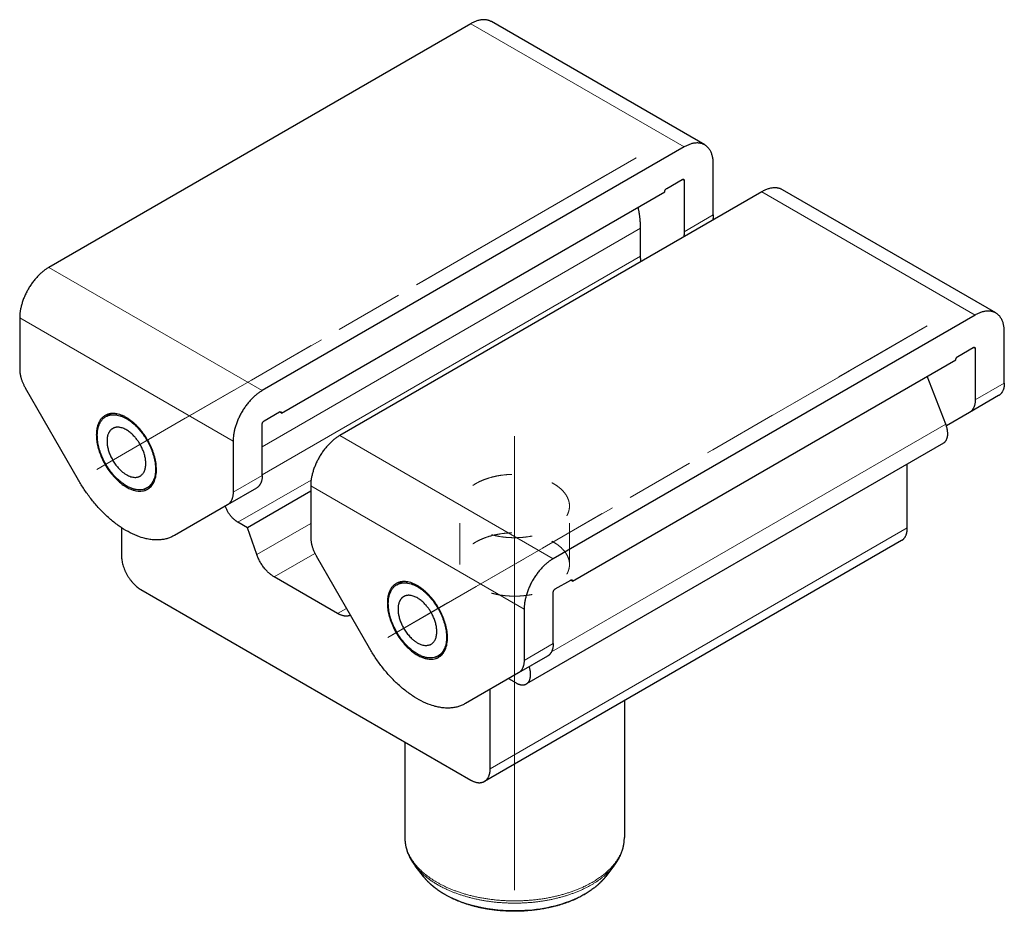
# Model space of a CAD drawing. Header units: millimetres. Extents: x 20 to 1121, y 116 to 816.
# Tile 5 of 5: x 1050 to 1121, y 391 to 456. Entities that reach past the tile are written whole.
import ezdxf

# ---------------------------------------------------------------- set-up
doc = ezdxf.new("R2010")
doc.units = ezdxf.units.MM
doc.header["$MEASUREMENT"] = 0
doc.linetypes.add('DASHED', pattern=[6, 3, -3])
doc.layers.add('Layer0000', color=7, linetype='Continuous', lineweight=20)

# ---------------------------------------------------------------- blocks, each defined once
blk = doc.blocks.new('DimBlk789')
at = {"layer": 'Layer0000', "color": 5, "linetype": 'Continuous', "lineweight": 5, "true_color": 0x0000ff}
blk.add_line((1082.94, 414.922), (1076.488, 411.198), dxfattribs=at)
blk = doc.blocks.new('DimBlk790')
at = {"layer": 'Layer0000', "color": 5, "linetype": 'Continuous', "lineweight": 5, "true_color": 0x0000ff}
blk.add_line((1115.82, 433.906), (1109.369, 430.181), dxfattribs=at)
blk = doc.blocks.new('DimBlk791')
at = {"layer": 'Layer0000', "color": 5, "linetype": 'Continuous', "lineweight": 5, "true_color": 0x0000ff}
blk.add_line((1061.726, 427.17), (1055.275, 423.445), dxfattribs=at)
blk = doc.blocks.new('DimBlk792')
at = {"layer": 'Layer0000', "color": 5, "linetype": 'Continuous', "lineweight": 5, "true_color": 0x0000ff}
blk.add_line((1094.607, 446.153), (1088.155, 442.428), dxfattribs=at)
blk = doc.blocks.new('DimBlk793')
at = {"layer": 'Layer0000', "color": 5, "linetype": 'Continuous', "lineweight": 5, "true_color": 0x0000ff}
for p, q in [((1066.561, 429.961), (1070.919, 432.477)), ((1060.932, 426.711), (1065.262, 429.211)), ((1059.633, 425.961), (1055.275, 423.445))]:
    blk.add_line(p, q, dxfattribs=at)
blk = doc.blocks.new('DimBlk794')
at = {"layer": 'Layer0000', "color": 5, "linetype": 'Continuous', "lineweight": 5, "true_color": 0x0000ff}
for p, q in [((1087.774, 417.714), (1092.132, 420.23)), ((1082.145, 414.464), (1086.475, 416.964)), ((1080.846, 413.714), (1076.488, 411.198))]:
    blk.add_line(p, q, dxfattribs=at)
blk = doc.blocks.new('DimBlk795')
at = {"layer": 'Layer0000', "color": 5, "linetype": 'Continuous', "lineweight": 5, "true_color": 0x0000ff}
blk.add_line((1085.738, 398.61), (1085.738, 392.793), dxfattribs=at)
blk = doc.blocks.new('DimBlk796')
at = {"layer": 'Layer0000', "color": 5, "linetype": 'Continuous', "lineweight": 5, "true_color": 0x0000ff}
for p, q in [((1085.738, 412.208), (1085.738, 422.288)), ((1085.738, 410.708), (1085.738, 405.708)), ((1085.738, 404.208), (1085.738, 394.127))]:
    blk.add_line(p, q, dxfattribs=at)
blk = doc.blocks.new('DimBlk797')
at = {"layer": 'Layer0000', "color": 5, "linetype": 'Continuous', "lineweight": 5, "true_color": 0x0000ff}
for p, q in [((1085.738, 422.651), (1085.738, 423.28)), ((1085.738, 421.151), (1085.738, 416.151)), ((1085.738, 414.651), (1085.738, 414.022))]:
    blk.add_line(p, q, dxfattribs=at)
blk = doc.blocks.new('DimBlk798')
at = {"layer": 'Layer0000', "color": 5, "linetype": 'Continuous', "lineweight": 5, "true_color": 0x0000ff}
for p, q in [((1085.738, 415.397), (1085.738, 422.288)), ((1085.738, 408.897), (1085.738, 413.897)), ((1085.738, 407.397), (1085.738, 400.506))]:
    blk.add_line(p, q, dxfattribs=at)
blk = doc.blocks.new('DimBlk799')
at = {"layer": 'Layer0000', "color": 5, "linetype": 'Continuous', "lineweight": 5, "true_color": 0x0000ff}
for p, q in [((1085.738, 404.392), (1085.738, 407.174)), ((1085.738, 397.892), (1085.738, 402.892)), ((1085.738, 396.392), (1085.738, 393.61))]:
    blk.add_line(p, q, dxfattribs=at)
blk = doc.blocks.new('DimBlk800')
at = {"layer": 'Layer0000', "color": 5, "linetype": 'Continuous', "lineweight": 5, "true_color": 0x0000ff}
for p, q in [((1078.582, 436.901), (1092.486, 444.928)), ((1077.283, 436.151), (1072.953, 433.651)), ((1071.654, 432.901), (1057.75, 424.874))]:
    blk.add_line(p, q, dxfattribs=at)
blk = doc.blocks.new('DimBlk801')
at = {"layer": 'Layer0000', "color": 5, "linetype": 'Continuous', "lineweight": 5, "true_color": 0x0000ff}
for p, q in [((1099.795, 424.654), (1113.699, 432.681)), ((1098.496, 423.904), (1094.166, 421.404)), ((1092.867, 420.654), (1078.963, 412.626))]:
    blk.add_line(p, q, dxfattribs=at)
blk = doc.blocks.new('DimBlk802')
at = {"layer": 'Layer0000', "color": 5, "linetype": 'Continuous', "lineweight": 5, "true_color": 0x0000ff}
blk.add_line((1085.724, 418.287), (1085.724, 425.865), dxfattribs=at)
blk = doc.blocks.new('DimBlk803')
at = {"layer": 'Layer0000', "color": 5, "linetype": 'Continuous', "lineweight": 5, "true_color": 0x0000ff}
for p, q in [((1111.462, 431.39), (1115.82, 433.906)), ((1105.833, 428.14), (1110.163, 430.64)), ((1104.534, 427.39), (1100.176, 424.874))]:
    blk.add_line(p, q, dxfattribs=at)
blk = doc.blocks.new('DimBlk804')
at = {"layer": 'Layer0000', "color": 5, "linetype": 'Continuous', "lineweight": 5, "true_color": 0x0000ff}
for p, q in [((1090.249, 443.637), (1094.607, 446.153)), ((1084.62, 440.387), (1088.95, 442.887)), ((1083.321, 439.637), (1078.963, 437.121))]:
    blk.add_line(p, q, dxfattribs=at)
blk = doc.blocks.new('ViewBlk77')
at = {"color": 7, "linetype": 'Continuous', "lineweight": 30}
for p, q in [((1082.542, 455.926), (1051.783, 438.167)), ((1099.599, 447.093), (1084.042, 456.074)), ((1098.099, 446.944), (1067.34, 429.186)), ((1100.22, 441.987), (1100.22, 445.72)), ((1096.826, 443.923), (1097.957, 444.577)), ((1098.099, 444.495), (1098.099, 440.763)), ((1068.754, 427.553), (1096.684, 443.678)), ((1103.756, 443.678), (1072.996, 425.92)), ((1120.812, 434.846), (1105.256, 443.827)), ((1094.917, 438.983), (1094.917, 441.025)), ((1049.662, 434.493), (1049.662, 430.761)), ((1119.312, 434.697), (1088.553, 416.938)), ((1121.433, 429.74), (1121.433, 433.472)), ((1118.039, 431.676), (1119.17, 432.329)), ((1119.312, 432.248), (1119.312, 428.515)), ((1089.967, 415.305), (1117.898, 431.431)), ((1117.168, 426.749), (1115.818, 430.23)), ((1053.94, 422.674), (1050.076, 429.367)), ((1121.019, 428.824), (1118.898, 427.6)), ((1055.94, 427.293), (1056.331, 427.518)), ((1067.481, 426.981), (1068.612, 427.634)), ((1068.754, 427.553), (1068.612, 427.634)), ((1118.898, 427.6), (1117.212, 426.626)), ((1067.34, 423.004), (1067.34, 426.736)), ((1065.218, 425.511), (1065.218, 421.779)), ((1117, 425.368), (1086.594, 407.813)), ((1114.362, 419.183), (1114.362, 423.845)), ((1058.94, 422.097), (1059.331, 422.322)), ((1066.925, 422.088), (1064.804, 420.864)), ((1070.875, 422.246), (1070.875, 418.513)), ((1070.875, 421.857), (1066.262, 419.193)), ((1064.804, 420.864), (1060.94, 418.633)), ((1057.086, 419.198), (1057.086, 417.142)), ((1066.262, 419.193), (1065.572, 419.592)), ((1066.949, 417.239), (1066.262, 419.193)), ((1113.948, 418.268), (1083.542, 400.713)), ((1075.153, 410.427), (1071.289, 417.119)), ((1072.834, 412.95), (1068.21, 415.619)), ((1077.153, 415.046), (1077.544, 415.271)), ((1088.694, 414.734), (1089.826, 415.387)), ((1089.967, 415.305), (1089.826, 415.387)), ((1058.501, 414.693), (1082.542, 400.812)), ((1088.553, 410.757), (1088.553, 414.489)), ((1086.431, 413.264), (1086.431, 409.532)), ((1080.153, 409.85), (1080.544, 410.075)), ((1088.139, 409.841), (1086.017, 408.616)), ((1086.017, 408.616), (1082.153, 406.385)), ((1085.3, 408.202), (1085.844, 407.888)), ((1083.957, 401.629), (1083.957, 407.427)), ((1093.738, 406.6), (1093.738, 396.627)), ((1077.738, 403.586), (1077.738, 396.627)), ((1079.094, 393.782), (1078.496, 394.553)), ((1092.98, 394.553), (1092.382, 393.782))]:
    blk.add_line(p, q, dxfattribs=at)
at = {"color": 7, "linetype": 'Continuous', "lineweight": 5}
for p, q in [((1098.099, 446.944), (1082.542, 455.926)), ((1098.099, 444.495), (1097.957, 444.577)), ((1119.312, 434.697), (1103.756, 443.678)), ((1100.22, 441.987), (1098.099, 440.763)), ((1094.917, 441.025), (1067.34, 425.103)), ((1094.917, 438.983), (1067.34, 423.062)), ((1067.34, 429.186), (1051.783, 438.167)), ((1065.218, 425.511), (1049.662, 434.493)), ((1119.312, 432.248), (1119.17, 432.329)), ((1121.433, 429.74), (1119.312, 428.515)), ((1117.168, 426.749), (1088.427, 410.155)), ((1088.553, 416.938), (1072.996, 425.92)), ((1067.34, 423.004), (1065.218, 421.779)), ((1070.905, 422.671), (1065.572, 419.592)), ((1086.431, 413.264), (1070.875, 422.246)), ((1070.875, 419.505), (1066.949, 417.239)), ((1114.362, 419.183), (1083.957, 401.629)), ((1071.176, 417.332), (1068.21, 415.619)), ((1073.481, 413.324), (1072.834, 412.95)), ((1088.553, 410.757), (1086.431, 409.532))]:
    blk.add_line(p, q, dxfattribs=at)
at = {"color": 7, "linetype": 'Continuous', "lineweight": 30}
for points, weights in [([(1084.042, 456.074), (1083.421, 456.433), (1082.542, 455.926)], [0.853553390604, 0.85355466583, 1]), ([(1099.599, 447.093), (1098.977, 447.452), (1098.099, 446.944)], [0.853553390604, 0.85355466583, 1]), ([(1100.22, 445.72), (1100.22, 446.734), (1099.599, 447.093)], [1, 0.853552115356, 0.853553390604]), ([(1097.957, 444.577), (1098.016, 444.61), (1098.057, 444.586)], [1, 0.85355466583, 0.853553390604]), ([(1098.057, 444.586), (1098.099, 444.563), (1098.099, 444.495)], [0.853553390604, 0.853552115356, 1]), ([(1096.684, 443.678), (1096.684, 443.842), (1096.826, 443.923)], [1, 0.707106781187, 1]), ([(1105.256, 443.827), (1104.634, 444.186), (1103.756, 443.678)], [0.853553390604, 0.85355466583, 1]), ([(1094.917, 441.025), (1094.917, 441.756), (1094.745, 442.559)], [1, 0.9619979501, 0.943009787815]), ([(1100.22, 441.987), (1100.22, 441.784), (1100.177, 441.612)], [1, 0.975868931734, 0.967037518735]), ([(1098.099, 440.763), (1098.099, 440.56), (1098.056, 440.388)], [1, 0.975868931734, 0.967037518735]), ([(1094.962, 438.602), (1094.917, 438.802), (1094.917, 438.983)], [0.90713230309, 0.942133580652, 1]), ([(1051.783, 438.167), (1049.662, 436.942), (1049.662, 434.493)], [1, 0.707106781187, 1]), ([(1120.812, 434.846), (1120.191, 435.204), (1119.312, 434.697)], [0.853553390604, 0.85355466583, 1]), ([(1121.433, 433.472), (1121.433, 434.487), (1120.812, 434.846)], [1, 0.853552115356, 0.853553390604]), ([(1119.17, 432.329), (1119.229, 432.363), (1119.27, 432.339)], [1, 0.85355466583, 0.853553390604]), ([(1119.27, 432.339), (1119.312, 432.315), (1119.312, 432.248)], [0.853553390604, 0.853552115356, 1]), ([(1117.898, 431.431), (1117.898, 431.594), (1118.039, 431.676)], [1, 0.707106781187, 1]), ([(1049.662, 430.761), (1049.662, 430.084), (1050.076, 429.367)], [1, 0.923879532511, 1]), ([(1121.433, 429.74), (1121.433, 429.064), (1121.019, 428.824)], [1, 0.923879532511, 1]), ([(1067.34, 429.186), (1065.218, 427.961), (1065.218, 425.511)], [1, 0.707106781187, 1]), ([(1119.312, 428.515), (1119.312, 427.839), (1118.898, 427.6)], [1, 0.923879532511, 1]), ([(1055.89, 427.38), (1055.248, 427.009), (1055.248, 425.96)], [0.762998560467, 0.807005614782, 1]), ([(1055.319, 425.92), (1055.319, 426.934), (1055.94, 427.293)], [1, 0.807005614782, 0.762998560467]), ([(1068.612, 427.634), (1068.671, 427.668), (1068.712, 427.644)], [1, 0.85355466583, 0.853553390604]), ([(1068.712, 427.644), (1068.754, 427.62), (1068.754, 427.553)], [0.853553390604, 0.853552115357, 1]), ([(1056.44, 426.427), (1056.026, 426.188), (1056.026, 425.511)], [0.762998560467, 0.807005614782, 1]), ([(1067.34, 426.736), (1067.34, 426.9), (1067.481, 426.981)], [1, 0.707106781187, 1]), ([(1117, 425.368), (1117.575, 425.7), (1117.168, 426.749)], [0.763000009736, 0.692991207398, 1]), ([(1072.996, 425.92), (1070.875, 424.695), (1070.875, 422.246)], [1, 0.707106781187, 1]), ([(1067.34, 423.004), (1067.34, 422.328), (1066.925, 422.088)], [1, 0.923879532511, 1]), ([(1060.94, 418.633), (1057.44, 416.612), (1053.94, 422.674)], [1, 0.707106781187, 1]), ([(1065.218, 421.779), (1065.218, 421.103), (1064.804, 420.864)], [1, 0.923879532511, 1]), ([(1065.572, 419.592), (1064.941, 419.956), (1064.64, 420.769)], [1, 0.802461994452, 0.871377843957]), ([(1113.948, 418.268), (1114.362, 418.507), (1114.362, 419.183)], [0.853553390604, 0.853552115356, 1]), ([(1070.875, 418.513), (1070.875, 417.837), (1071.289, 417.119)], [1, 0.923879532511, 1]), ([(1057.086, 417.142), (1057.086, 415.509), (1058.501, 414.693)], [1, 0.707106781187, 1]), ([(1068.21, 415.619), (1067.343, 416.12), (1066.949, 417.239)], [1, 0.852640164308, 1]), ([(1088.553, 416.938), (1086.431, 415.714), (1086.431, 413.264)], [1, 0.707106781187, 1]), ([(1077.103, 415.132), (1076.461, 414.762), (1076.461, 413.713)], [0.762998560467, 0.807005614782, 1]), ([(1076.532, 413.672), (1076.532, 414.687), (1077.153, 415.046)], [1, 0.807005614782, 0.762998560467]), ([(1089.826, 415.387), (1089.884, 415.421), (1089.926, 415.397)], [1, 0.853554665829, 0.853553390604]), ([(1089.926, 415.397), (1089.967, 415.373), (1089.967, 415.305)], [0.853553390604, 0.853552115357, 1]), ([(1077.653, 414.18), (1077.239, 413.941), (1077.239, 413.264)], [0.762998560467, 0.807005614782, 1]), ([(1088.553, 414.489), (1088.553, 414.652), (1088.694, 414.734)], [1, 0.707106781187, 1]), ([(1073.772, 412.819), (1073.37, 412.64), (1072.834, 412.95)], [0.933514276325, 0.903296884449, 1]), ([(1088.553, 410.757), (1088.553, 410.08), (1088.139, 409.841)], [1, 0.923879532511, 1]), ([(1082.153, 406.385), (1078.653, 404.365), (1075.153, 410.427)], [1, 0.707106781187, 1]), ([(1086.431, 409.532), (1086.431, 408.855), (1086.017, 408.616)], [1, 0.923879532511, 1]), ([(1086.594, 407.813), (1087.118, 408.116), (1086.806, 409.072)], [0.763000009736, 0.698741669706, 0.952108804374]), ([(1085.844, 407.888), (1086.283, 407.634), (1086.594, 407.813)], [1, 0.807008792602, 0.763000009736]), ([(1083.542, 400.713), (1083.957, 400.953), (1083.957, 401.629)], [0.853553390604, 0.853552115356, 1]), ([(1082.542, 400.812), (1083.128, 400.474), (1083.542, 400.713)], [1, 0.85355466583, 0.853553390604])]:
    blk.add_rational_spline(points, weights, degree=2, dxfattribs=at)
for points, weights, knots in [([(1058.99, 422.01), (1061.01, 423.177), (1058.536, 426.254), (1057.079, 428.066), (1055.89, 427.38)], [0.87868228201, 0.570638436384, 1, 0.692994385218, 0.762998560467], [0.3804256, 0.3804256, 0.3804256, 0.6666667, 0.6666667, 0.8713371, 0.8713371, 0.8713371]), ([(1055.94, 427.293), (1057.091, 427.958), (1058.501, 426.204), (1060.895, 423.225), (1058.94, 422.097)], [0.762998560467, 0.692994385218, 1, 0.570638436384, 0.87868228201], [0.1286629, 0.1286629, 0.1286629, 0.3333333, 0.3333333, 0.6195744, 0.6195744, 0.6195744]), ([(1058.44, 422.963), (1059.743, 423.715), (1058.147, 425.701), (1057.207, 426.87), (1056.44, 426.427)], [0.87868228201, 0.570638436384, 1, 0.692994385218, 0.762998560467], [0.3804256, 0.3804256, 0.3804256, 0.6666667, 0.6666667, 0.8713371, 0.8713371, 0.8713371]), ([(1055.248, 425.96), (1055.248, 421.576), (1058.536, 421.87), (1058.786, 421.892), (1058.99, 422.01)], [1, 0.5, 1, 0.929361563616, 0.87868228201], [0, 0, 0, 0.3333333, 0.3333333, 0.3804256, 0.3804256, 0.3804256]), ([(1058.94, 422.097), (1058.743, 421.983), (1058.501, 421.961), (1055.319, 421.677), (1055.319, 425.92)], [0.87868228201, 0.929361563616, 1, 0.5, 1], [0.6195744, 0.6195744, 0.6195744, 0.6666667, 0.6666667, 1, 1, 1]), ([(1056.026, 425.511), (1056.026, 422.683), (1058.147, 422.872), (1058.308, 422.887), (1058.44, 422.963)], [1, 0.5, 1, 0.929361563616, 0.87868228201], [0, 0, 0, 0.3333333, 0.3333333, 0.3804256, 0.3804256, 0.3804256]), ([(1080.203, 409.763), (1082.223, 410.929), (1079.749, 414.007), (1078.293, 415.819), (1077.103, 415.132)], [0.87868228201, 0.570638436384, 1, 0.692994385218, 0.762998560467], [0.3804256, 0.3804256, 0.3804256, 0.6666667, 0.6666667, 0.8713371, 0.8713371, 0.8713371]), ([(1077.153, 415.046), (1078.304, 415.71), (1079.714, 413.957), (1082.108, 410.978), (1080.153, 409.85)], [0.762998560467, 0.692994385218, 1, 0.570638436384, 0.87868228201], [0.1286629, 0.1286629, 0.1286629, 0.3333333, 0.3333333, 0.6195744, 0.6195744, 0.6195744]), ([(1079.653, 410.716), (1080.956, 411.468), (1079.36, 413.454), (1078.421, 414.623), (1077.653, 414.18)], [0.87868228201, 0.570638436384, 1, 0.692994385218, 0.762998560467], [0.3804256, 0.3804256, 0.3804256, 0.6666667, 0.6666667, 0.8713371, 0.8713371, 0.8713371]), ([(1076.461, 413.713), (1076.461, 409.329), (1079.749, 409.623), (1079.999, 409.645), (1080.203, 409.763)], [1, 0.5, 1, 0.929361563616, 0.87868228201], [0, 0, 0, 0.3333333, 0.3333333, 0.3804256, 0.3804256, 0.3804256]), ([(1080.153, 409.85), (1079.956, 409.736), (1079.714, 409.714), (1076.532, 409.43), (1076.532, 413.672)], [0.87868228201, 0.929361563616, 1, 0.5, 1], [0.6195744, 0.6195744, 0.6195744, 0.6666667, 0.6666667, 1, 1, 1]), ([(1077.239, 413.264), (1077.239, 410.436), (1079.36, 410.625), (1079.522, 410.64), (1079.653, 410.716)], [1, 0.5, 1, 0.929361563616, 0.87868228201], [0, 0, 0, 0.3333333, 0.3333333, 0.3804256, 0.3804256, 0.3804256])]:
    blk.add_rational_spline(points, weights, degree=2, knots=knots, dxfattribs=at)
for points, knots in [([(1077.738, 396.627), (1077.74, 395.967), (1078.203, 394.93), (1078.496, 394.553)], [0, 0, 0, 0.601897, 1, 1, 1]), ([(1092.98, 394.553), (1093.315, 394.985), (1093.737, 396.031), (1093.738, 396.627)], [0, 0, 0, 0.455613, 1, 1, 1]), ([(1092.382, 393.782), (1092.138, 393.467), (1091.352, 392.766), (1090.044, 392.035), (1088.347, 391.494), (1086.934, 391.298), (1085.612, 391.221), (1083.814, 391.363), (1082.022, 391.806), (1080.475, 392.52), (1079.421, 393.359), (1079.094, 393.782)], [0, 0, 0, 0.067239, 0.16681, 0.281698, 0.398369, 0.456607, 0.558489, 0.675077, 0.792059, 0.909722, 1, 1, 1])]:
    blk.add_open_spline(points, degree=2, knots=knots, dxfattribs=at)
at = {"color": 7, "linetype": 'Continuous', "lineweight": 5}
for points, degree, knots in [([(1093.738, 396.627), (1093.738, 396.212), (1093.423, 395.213), (1092.545, 394.128), (1091.418, 393.348), (1090.066, 392.697), (1088.188, 392.19), (1086.148, 391.976), (1084.081, 392.069), (1082.123, 392.464), (1080.404, 393.134), (1079.038, 394.034), (1078.114, 395.106), (1077.738, 396.155), (1077.738, 396.627)], 2, [0.3749998, 0.3749998, 0.3749998, 0.4035907, 0.4446156, 0.4856404, 0.5143595, 0.5553843, 0.5964092, 0.6374341, 0.6784589, 0.7194838, 0.7605087, 0.8015335, 0.8425584, 0.8749997, 0.8749997, 0.8749997]), ([(1092.98, 394.553), (1092.532, 393.976), (1091.037, 392.941), (1089.127, 392.24), (1087.168, 391.879), (1085.114, 391.819), (1083.102, 392.063), (1081.264, 392.595), (1079.201, 393.648), (1078.496, 394.553)], 2, [0.4419284, 0.4419284, 0.4419284, 0.4856405, 0.534872, 0.5758968, 0.6169217, 0.6579466, 0.6989714, 0.7399963, 0.8080715, 0.8080715, 0.8080715]), ([(1092.382, 393.782), (1091.963, 393.241), (1090.427, 392.032), (1086.983, 391.155), (1083.452, 391.387), (1080.762, 392.269), (1079.536, 393.211), (1079.094, 393.782)], 3, [0.4419285, 0.4419285, 0.4419285, 0.4419285, 0.5092699, 0.6085853, 0.6774445, 0.7370337, 0.8080689, 0.8080689, 0.8080689, 0.8080689])]:
    blk.add_open_spline(points, degree=degree, knots=knots, dxfattribs=at)
at = {"layer": 'Layer0000', "color": 7, "linetype": 'DASHED', "lineweight": 5}
for p, q in [((1081.738, 416.522), (1081.738, 420.78)), ((1089.738, 416.522), (1089.738, 420.78))]:
    blk.add_line(p, q, dxfattribs=at)
for points in [[(1084.047, 418.687), (1087.673, 417.711), (1089.363, 419.804), (1091.053, 421.897), (1087.428, 422.873), (1083.803, 423.849), (1082.113, 421.756)], [(1084.047, 414.429), (1087.673, 413.453), (1089.363, 415.546), (1091.053, 417.639), (1087.428, 418.615), (1083.803, 419.591), (1082.113, 417.498)]]:
    blk.add_rational_spline(points, [1, 0.707106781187, 1, 0.707106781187, 1, 0.707106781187, 1], degree=2, knots=[0, 0, 0, 0.333333, 0.333333, 0.666667, 0.666667, 1, 1, 1], dxfattribs=at)
for name in ['DimBlk804', 'DimBlk792', 'DimBlk800', 'DimBlk803', 'DimBlk790', 'DimBlk793', 'DimBlk801', 'DimBlk791', 'DimBlk802', 'DimBlk797', 'DimBlk796', 'DimBlk798', 'DimBlk794', 'DimBlk789', 'DimBlk799', 'DimBlk795']:
    blk.add_blockref(name, (0, 0))

msp = doc.modelspace()

# ---------------------------------------------------------------- block references
msp.add_blockref('ViewBlk77', (0, 0))

doc.saveas('drawing.dxf')
